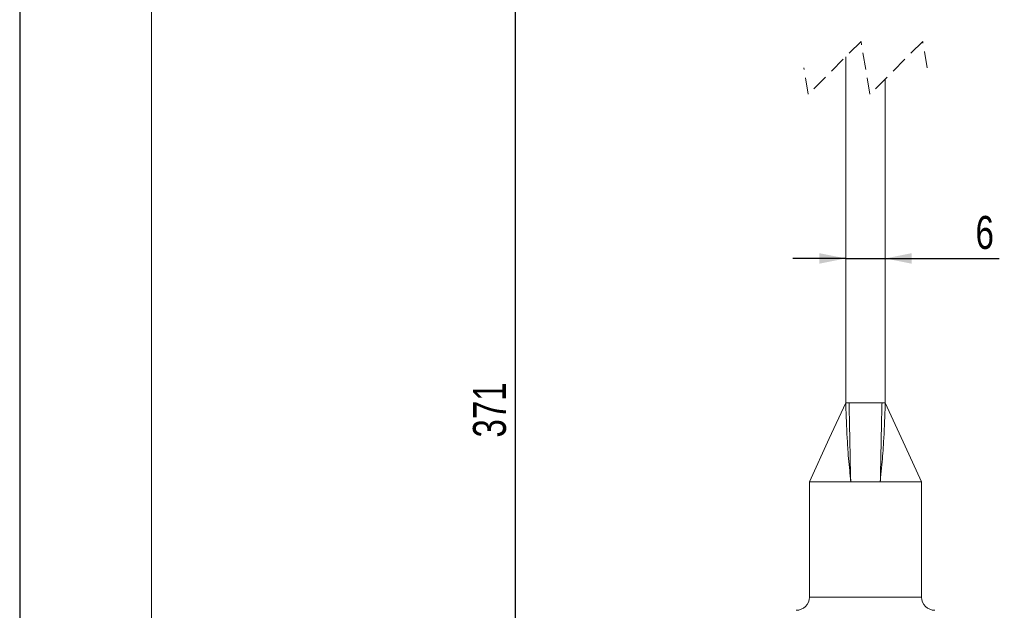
# Model space of a CAD drawing. Header units: millimetres. Extents: x 0 to 210, y 0 to 297.
# Tile 7 of 12: x 0 to 75, y 178 to 223. Entities that reach past the tile are written whole.
import ezdxf

# ---------------------------------------------------------------- set-up
doc = ezdxf.new("R2010")
doc.units = ezdxf.units.MM
doc.linetypes.add('HIDDEN', pattern=[1.905, 1.27, -0.635])
doc.layers.add('注释', color=7, linetype='Continuous')
doc.styles.add('SLDTEXTSTYLE0', font='TXT', dxfattribs={"width": 0.75})
doc.dimstyles.new('SLDDIMSTYLE0', dxfattribs={"dimtxt": 2.5, "dimasz": 2, "dimexe": 0, "dimexo": 0.0625, "dimtad": 1, "dimdec": 0, "dimlfac": 2, "dimrnd": 1e-09, "dimzin": 12, "dimdsep": 46, "dimtxsty": 'SLDTEXTSTYLE0', "dimsah": 1, "dimcen": 0.09, "dimadec": 0, "dimazin": 3, "dimtfac": 1, "dimtdec": 0, "dimtofl": 0, "dimtmove": 0, "dimatfit": 3, "dimfxl": 0, "dimfrac": 2, "dimtolj": 1, "dimtzin": 12, "dimarcsym": 0})
doc.dimstyles.new('SLDDIMSTYLE1', dxfattribs={"dimtxt": 2.5, "dimasz": 2, "dimexe": 0, "dimexo": 0.0625, "dimtad": 1, "dimdec": 3, "dimlfac": 2, "dimrnd": 1e-09, "dimzin": 12, "dimdsep": 46, "dimtxsty": 'SLDTEXTSTYLE0', "dimsah": 1, "dimcen": 0.09, "dimadec": 0, "dimazin": 3, "dimtfac": 1, "dimtdec": 3, "dimtmove": 0, "dimatfit": 0, "dimfxl": 0, "dimfrac": 2, "dimtolj": 1, "dimtzin": 12, "dimarcsym": 0})

# ---------------------------------------------------------------- blocks, each defined once
blk = doc.blocks.new('_D')
at = {"layer": '注释', "color": 7}
for p, q in [((61.883, 253.684), (36.591, 253.684)), ((37.591, 134.548), (37.591, 253.684)), ((62.197, 134.548), (36.591, 134.548))]:
    blk.add_line(p, q, dxfattribs=at)
for points in [[(37.591, 253.684), (37.191, 251.684), (37.991, 251.684)], [(37.591, 134.548), (37.991, 136.548), (37.191, 136.548)]]:
    blk.add_solid(points, dxfattribs=at)
at = {"layer": '注释', "color": 7, "insert": (34.368, 191.342), "char_height": 2.5, "attachment_point": 1, "rotation": 90, "style": 'SLDTEXTSTYLE0'}
blk.add_mtext('371', dxfattribs=at)
blk = doc.blocks.new('_D_1')
at = {"layer": '注释', "color": 7}
for p, q in [((62.633, 204.93), (58.633, 204.93)), ((62.633, 204.93), (65.633, 204.93)), ((65.633, 204.93), (74.26, 204.93))]:
    blk.add_line(p, q, dxfattribs=at)
for points in [[(62.633, 204.93), (60.633, 205.33), (60.633, 204.53)], [(65.633, 204.93), (67.633, 204.53), (67.633, 205.33)]]:
    blk.add_solid(points, dxfattribs=at)
at = {"layer": '注释', "color": 7, "insert": (72.476, 208.153), "char_height": 2.5, "attachment_point": 1, "style": 'SLDTEXTSTYLE0'}
blk.add_mtext('6', dxfattribs=at)

msp = doc.modelspace()

# ---------------------------------------------------------------- linework, layer by layer
at = {"color": 7, "linetype": 'HIDDEN', "lineweight": 0}
for p, q in [((63.79582, 221.38864), (59.79582, 217.38864)), ((64.47082, 217.38864), (63.79582, 221.38864)), ((68.47082, 221.38864), (64.47082, 217.38864)), ((68.80832, 219.38864), (68.47082, 221.38864)), ((59.79582, 217.38864), (59.45832, 219.38864))]:
    msp.add_line(p, q, dxfattribs=at)
at = {"color": 7, "linetype": 'Continuous', "lineweight": 15}
for p, q in [((62.63332, 220.22614), (62.63332, 193.98538)), ((65.63332, 218.55114), (65.63332, 193.98538)), ((62.63332, 193.98538), (65.63332, 193.98538)), ((62.63332, 193.98538), (62.88165, 193.98538)), ((62.88165, 193.98538), (65.385, 193.98538)), ((65.385, 193.98538), (65.63332, 193.98538)), ((59.88332, 187.98538), (59.88332, 179.23538)), ((59.88332, 187.98538), (64.13332, 187.98538)), ((63.01507, 187.98538), (65.25157, 187.98538)), ((64.13332, 187.98538), (68.38332, 187.98538)), ((65.25157, 187.98538), (68.35763, 187.98538)), ((68.38332, 179.23538), (68.38332, 187.98538))]:
    msp.add_line(p, q, dxfattribs=at)
at = {"color": 1, "linetype": 'Continuous', "lineweight": 15}
for p, q in [((59.88332, 179.23538), (64.13332, 179.23538)), ((64.13332, 179.23538), (68.38332, 179.23538))]:
    msp.add_line(p, q, dxfattribs=at)
at = {"color": 7, "linetype": 'Continuous', "lineweight": 15, "flags": 128}
for points in [[(62.63332, 193.98538), (61.389, 191.27051), (59.88332, 187.98538)], [(68.38332, 187.98538), (67.139, 190.70026), (65.63332, 193.98538)]]:
    msp.add_lwpolyline(points, dxfattribs=at)
at = {"color": 7, "linetype": 'Continuous', "lineweight": 15}
for centre, start, end in [((58.88332, 179.23538), 270.0000266, 0.0001068), ((69.38332, 179.23538), 179.9999387, 269.9999546)]:
    msp.add_arc(centre, 1, start, end, dxfattribs=at)
for points, knots in [([(63.01507, 187.98538), (63.0148, 187.98818), (63.01359, 188.00057), (63.00863, 188.0513), (62.98892, 188.25284), (62.90979, 189.0621), (62.82254, 190.01951), (62.71546, 191.65464), (62.67141, 192.83302), (62.63863, 193.82482), (62.63332, 193.98538)], [0, 0, 0, 0, 0.00140108, 0.00620869, 0.02543043, 0.10242114, 0.41185171, 0.50495185, 0.91985309, 1, 1, 1, 1]), ([(62.88165, 193.98538), (62.88615, 193.81018), (62.91177, 192.81163), (62.93492, 191.62869), (62.96538, 190.00765), (62.98525, 189.0569), (63.00732, 188.25224), (63.01314, 188.05127), (63.01463, 188.00062), (63.01499, 187.98825), (63.01507, 187.98538)], [0, 0, 0, 0, 0.087608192, 0.499313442, 0.591429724, 0.898068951, 0.974668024, 0.993813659, 0.998568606, 1, 1, 1, 1]), ([(65.63332, 193.98538), (65.62801, 193.82483), (65.59519, 192.83303), (65.53767, 191.26271), (65.40157, 189.52434), (65.30552, 188.53731), (65.26363, 188.10866), (65.25384, 188.00858), (65.25185, 187.98818), (65.25157, 187.98538)], [0, 0, 0, 0, 0.08013969, 0.4950495, 0.78374243, 0.94983446, 0.98977477, 0.99859892, 1, 1, 1, 1]), ([(65.25157, 187.98538), (65.25166, 187.98825), (65.25218, 188.00596), (65.26477, 188.43574), (65.29047, 189.43418), (65.32428, 191.24139), (65.35487, 192.81165), (65.3805, 193.8102), (65.385, 193.98538)], [0, 0, 0, 0, 0.00143139, 0.00885971, 0.21492552, 0.50068662, 0.91239927, 1, 1, 1, 1]), ([(59.90901, 187.98538), (59.90111, 187.98538), (59.78681, 187.98538), (60.55089, 187.98538), (60.92723, 187.98538), (62.02143, 187.98538), (62.69683, 187.98538), (63.01507, 187.98538)], [0, 0, 0, 0, 0.007006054, 0.101300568, 0.337099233, 0.687648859, 1, 1, 1, 1])]:
    msp.add_open_spline(points, degree=3, knots=knots, dxfattribs=at)
at = {"layer": '注释'}
msp.add_line((0, 297), (0, 0), dxfattribs=at)
at = {"layer": '注释', "lineweight": 15}
msp.add_line((10, 287), (10, 10), dxfattribs=at)

# ---------------------------------------------------------------- dimensions: what is measured, and where the dimension line sits
at = {"layer": '注释', "color": 7}
dim = msp.add_linear_dim(base=(37.59054, 253.68376), p1=(63.19686, 134.54765), p2=(62.88332, 253.68376), angle=90, text='371', dimstyle='SLDDIMSTYLE0', dxfattribs=at)
dim.commit()
dim.dimension.update_dxf_attribs({"geometry": '_D', "text_midpoint": (37.59054, 194.01944), "dimtype": 160})
dim = msp.add_linear_dim(base=(65.63332, 204.92985), p1=(62.63332, 193.98538), p2=(65.63332, 193.98538), dimstyle='SLDDIMSTYLE1', dxfattribs=at)
dim.commit()
dim.dimension.update_dxf_attribs({"geometry": '_D_1', "text_midpoint": (73.3681, 204.92985), "dimtype": 160})

doc.saveas('drawing.dxf')
